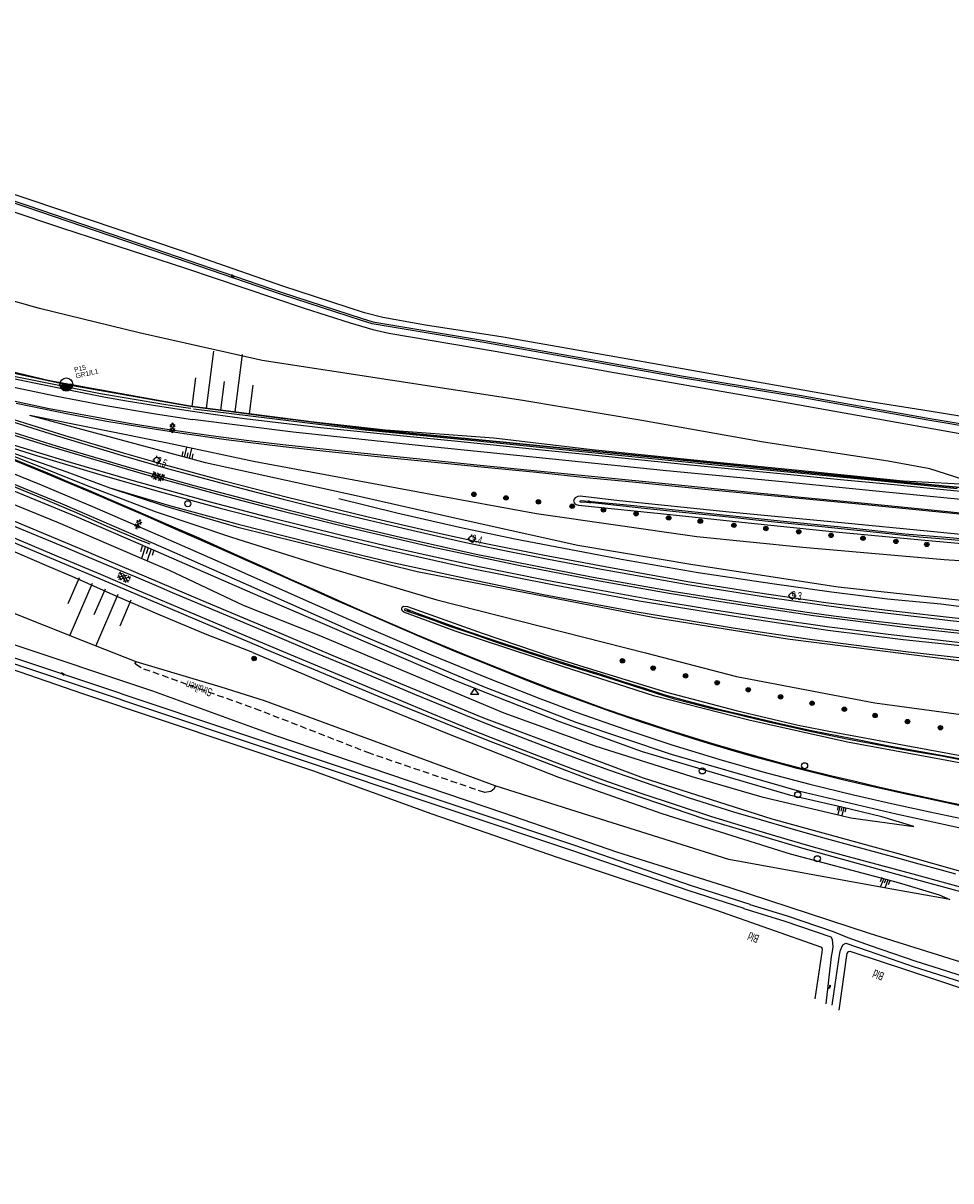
# Model space of a CAD drawing. Header units: metres. Extents: x 74699 to 149952, y 394498 to 789673.
# Tile 4 of 22: x 75256 to 75541, y 394500 to 394855. Entities that reach past the tile are written whole.
import ezdxf

# ---------------------------------------------------------------- set-up
doc = ezdxf.new("R2010")
doc.units = ezdxf.units.M
doc.linetypes.add('Houtwal', pattern=[3, 2, -1])
doc.layers.get('0').update_dxf_attribs({"linetype": 'CONTINUOUS'})
doc.layers.add('# Ov Nieuwe Leiding', color=1, linetype='CONTINUOUS', lineweight=30)
for name, color, linetype in [('4401', 7, 'CONTINUOUS'), ('4411', 7, 'CONTINUOUS'), ('4504', 7, 'CONTINUOUS'), ('4601', 172, 'CONTINUOUS'), ('4602', 7, 'CONTINUOUS'), ('B-AF-HOUT-GD', 74, 'Houtwal'), ('B-AS-HECT-GD', 9, 'CONTINUOUS'), ('B-BB-BORD-GD', 8, 'CONTINUOUS'), ('B-BP-BOOM-GD', 74, 'CONTINUOUS'), ('B-BW-WEGW-GD', 8, 'CONTINUOUS'), ('B-GL-RAIL-GD', 232, 'CONTINUOUS'), ('B-MK-ASSTRP-GD', 121, 'CONTINUOUS'), ('B-MK-STRP-GD', 121, 'CONTINUOUS'), ('B-TE-OND-GD', 8, 'CONTINUOUS'), ('B-TR-SLOO-GD', 142, 'CONTINUOUS'), ('B-TR-TALB-GD', 72, 'CONTINUOUS'), ('B-TR-TALO-GD', 72, 'CONTINUOUS'), ('B-VH-HFDR-GD', 13, 'CONTINUOUS'), ('B-VH-PARW-GD', 13, 'CONTINUOUS'), ('B-VH-WEGN-GD', 13, 'CONTINUOUS'), ('L-AR-BLOCKS-GD', 8, 'CONTINUOUS'), ('L-AR-SYMB-GD', 8, 'CONTINUOUS'), ('n-ov-arma-pr', 1, 'CONTINUOUS'), ('OVL Lichtpunt', 1, 'CONTINUOUS'), ('OVL Lichtpuntinformatie', 1, 'CONTINUOUS')]:
    doc.layers.add(name, color=color, linetype=linetype)
doc.linetypes.add('OV-4x4mm2', pattern='A,8,-1.5,["4x4",Standard,S=1.5,R=0,X=0,Y=-0.75],-5.5', length=15)

# ---------------------------------------------------------------- blocks, each defined once
blk = doc.blocks.new('TALUD', base_point=(74815.635627, 394500.906339))
at = {"layer": '4602'}
for points in [[(74815.135627, 394501.406339, 0), (74815.635627, 394501.406339, 0)], [(74815.135627, 394501.156339, 0), (74816.135627, 394501.156339, 0)], [(74815.135627, 394500.906339, 0), (74815.635627, 394500.906339, 0)], [(74815.135627, 394500.656339, 0), (74816.135627, 394500.656339, 0)], [(74815.135627, 394500.406339, 0), (74815.635627, 394500.406339, 0)]]:
    blk.add_polyline3d(points, dxfattribs=at)
blk = doc.blocks.new('GV6', base_point=(74757.21488, 394499.617761))
at = {"layer": '4411'}
for points in [[(74757.21488, 394499.586511, 0), (74757.37113, 394499.711511, 0)], [(74757.21488, 394499.649011, 0), (74757.37113, 394499.524011, 0)], [(74757.27738, 394499.524011, 0), (74757.52738, 394499.711511, 0)], [(74757.27738, 394499.711511, 0), (74757.52738, 394499.524011, 0)], [(74757.43363, 394499.711511, 0), (74757.58988, 394499.586511, 0)], [(74757.43363, 394499.524011, 0), (74757.58988, 394499.649011, 0)]]:
    blk.add_polyline3d(points, dxfattribs=at)
blk = doc.blocks.new('2401')
blk.add_circle((0, 0), 0.375)
blk = doc.blocks.new('GV4', base_point=(74757.21488, 394499.617761))
at = {"layer": '4401'}
for points in [[(74757.21488, 394499.649011, 0), (74757.30863, 394499.711511, 0)], [(74757.21488, 394499.555261, 0), (74757.46488, 394499.711511, 0)], [(74757.21488, 394499.711511, 0), (74757.52738, 394499.524011, 0)], [(74757.21488, 394499.617761, 0), (74757.37113, 394499.524011, 0)], [(74757.27738, 394499.524011, 0), (74757.58988, 394499.711511, 0)], [(74757.33988, 394499.711511, 0), (74757.58988, 394499.555261, 0)], [(74757.43363, 394499.524011, 0), (74757.58988, 394499.617761, 0)], [(74757.49613, 394499.711511, 0), (74757.58988, 394499.649011, 0)]]:
    blk.add_polyline3d(points, dxfattribs=at)
blk = doc.blocks.new('2202')
for p, q in [((-0.35, 0), (-0.5, 0)), ((0, 0.35), (0, 0.5)), ((0.35, 0), (0.5, 0)), ((0, -0.35), (0, -0.5))]:
    blk.add_line(p, q)
blk.add_circle((0, 0), 0.35)
blk = doc.blocks.new('WATER', base_point=(74757.21488, 394499.617761))
at = {"layer": '4601'}
for points in [[(74756.71488, 394499.767761, 0), (74756.77738, 394499.830261, 0), (74756.90238, 394499.892761, 0), (74757.02738, 394499.892761, 0), (74757.15238, 394499.830261, 0), (74757.21488, 394499.767761, 0), (74757.27738, 394499.705261, 0), (74757.40238, 394499.642761, 0), (74757.52738, 394499.642761, 0), (74757.65238, 394499.705261, 0), (74757.71488, 394499.767761, 0)], [(74756.71488, 394499.467761, 0), (74756.77738, 394499.530261, 0), (74756.90238, 394499.592761, 0), (74757.02738, 394499.592761, 0), (74757.15238, 394499.530261, 0), (74757.21488, 394499.467761, 0), (74757.27738, 394499.405261, 0), (74757.40238, 394499.342761, 0), (74757.52738, 394499.342761, 0), (74757.65238, 394499.405261, 0), (74757.71488, 394499.467761, 0)]]:
    blk.add_polyline3d(points, dxfattribs=at)
blk = doc.blocks.new('2901')
for radius in [0.27, 0.18, 0.09]:
    blk.add_circle((0, 0), radius)
blk = doc.blocks.new('2301')
at = {"flags": 128}
blk.add_lwpolyline([(-0.5, -0.27), (0.5, -0.27), (0, 0.43), (-0.5, -0.27)], dxfattribs=at)
blk = doc.blocks.new('OV_MASTB')
at = {"layer": 'n-ov-arma-pr'}
for p, q in [((0, -1.5), (-0.02, 1.5)), ((0.06, -1.5), (0.05, 1.5)), ((0.13, -1.49), (0.11, 1.5)), ((0.19, -1.49), (0.18, 1.49)), ((0.26, -1.48), (0.24, 1.48)), ((0.32, -1.47), (0.3, 1.47)), ((0.38, -1.45), (0.37, 1.45)), ((0.45, -1.43), (0.43, 1.44)), ((0.51, -1.41), (0.49, 1.42)), ((0.57, -1.39), (0.56, 1.39)), ((0.64, -1.36), (0.62, 1.37)), ((0.7, -1.33), (0.68, 1.34)), ((0.76, -1.29), (0.75, 1.3)), ((0.83, -1.25), (0.81, 1.26)), ((0.89, -1.21), (0.88, 1.22)), ((0.95, -1.16), (0.94, 1.17)), ((1.02, -1.1), (1, 1.12)), ((1.08, -1.04), (1.07, 1.05)), ((1.14, -0.97), (1.13, 0.99)), ((1.2, -0.89), (1.19, 0.91)), ((1.27, -0.8), (1.26, 0.82)), ((1.33, -0.69), (1.32, 0.71)), ((1.39, -0.56), (1.39, 0.57)), ((1.46, -0.36), (1.45, 0.38))]:
    blk.add_line(p, q, dxfattribs=at)
blk.add_circle((0, 0), 1.5, dxfattribs=at)

msp = doc.modelspace()

# ---------------------------------------------------------------- linework, layer by layer
at = {"layer": '# Ov Nieuwe Leiding', "color": 1, "linetype": 'OV-4x4mm2'}
msp.add_lwpolyline([(75095.831103, 394796.056285), (75120.868055, 394788.163731), (75145.11479, 394779.634677), (75169.547602, 394770.926111), (75194.365791, 394763.089234), (75219.127486, 394755.708673), (75230.630111, 394752.54009), (75244.360635, 394749.429759), (75269.607664, 394744.036017), (75308.106567, 394737.2868), (75362.116706, 394730.339125), (75404.562953, 394726.255533), (75524.335699, 394714.3149), (75587.106553, 394708.217876), (75613.232296, 394705.535573)], dxfattribs=at)
at = {"layer": 'B-AF-HOUT-GD'}
for points in [[(75292.375184, 394657.042941), (75290.471188, 394658.335989), (75290.894381, 394658.886587)], [(75329.054019, 394643.911665), (75292.375184, 394657.042941)], [(75401.006884, 394620.860686), (75400.769956, 394619.921541), (75399.710856, 394619.096389), (75397.853053, 394618.783837), (75362.748525, 394630.769214), (75329.054019, 394643.911665)]]:
    msp.add_lwpolyline(points, dxfattribs=at)
at = {"layer": 'B-GL-RAIL-GD'}
for points in [[(75307.63509, 394736.645317), (75305.306784, 394736.994004), (75299.386925, 394737.923091), (75279.947243, 394741.193896), (75253.311789, 394746.521806), (75235.983229, 394750.499299), (75219.017512, 394754.935375), (75214.59075, 394756.149074), (75208.240247, 394758.037424), (75195.704645, 394761.817476), (75183.110556, 394765.857181), (75167.837239, 394770.914262), (75156.562275, 394774.828052), (75145.673624, 394778.723961), (75131.31114, 394783.69089), (75117.285422, 394788.502848), (75102.829433, 394793.029076), (75093.650616, 394795.741344)], [(75109.192017, 394768.074956), (75116.127602, 394765.433988), (75130.946806, 394759.782722), (75143.760315, 394754.898494), (75157.134107, 394749.723321), (75172.073266, 394744.075408), (75190.372637, 394737.23503), (75202.462322, 394732.623121), (75217.261783, 394726.924917), (75234.68571, 394720.187357), (75249.07837, 394714.435509), (75263.793266, 394708.443379), (75272.508955, 394704.721442), (75281.907863, 394700.591585), (75291.62342, 394696.487805), (75295.081607, 394695.091194)], [(75308.471045, 394736.549577), (75360.097981, 394730.254209), (75394.627697, 394726.816511), (75431.75841, 394723.07781), (75471.569843, 394719.127139), (75515.367708, 394714.86578), (75542.754553, 394712.159356)], [(75282.811982, 394712.319588), (75301.112379, 394706.940033), (75322.191562, 394701.150686), (75351.671875, 394693.716639), (75368.608458, 394689.655215), (75395.756122, 394683.750044), (75415.827289, 394679.635053), (75442.815221, 394674.590522), (75474.695051, 394669.232482), (75498.327934, 394665.733702), (75527.886577, 394662.02189), (75564.323795, 394657.94932), (75591.392915, 394656.082321), (75611.160279, 394654.813151), (75621.757289, 394654.260603)], [(75625.368129, 394668.85334), (75609.162995, 394669.589353), (75594.296596, 394670.589301), (75578.317288, 394672.105897), (75555.882856, 394674.30231), (75537.780207, 394676.672826), (75521.435448, 394678.131584), (75504.207116, 394680.293159), (75486.002125, 394682.848377), (75463.361569, 394686.255051), (75439.798717, 394690.316586), (75421.609059, 394693.799526), (75407.103564, 394696.588023), (75390.105509, 394700.198189), (75370.817828, 394704.551152), (75353.036627, 394708.904859)]]:
    msp.add_lwpolyline(points, dxfattribs=at)
at = {"layer": 'B-MK-ASSTRP-GD'}
for points in [[(75623.654296, 394661.927108), (75601.816867, 394663.283317), (75576.148946, 394665.244475), (75549.531306, 394667.751281), (75516.152991, 394671.549457), (75504.897358, 394672.934597), (75497.458416, 394673.989904), (75485.750301, 394675.713944), (75455.385194, 394680.534849), (75431.065449, 394684.821368), (75395.21583, 394691.903298), (75371.977344, 394697.08423), (75353.721158, 394701.426515), (75329.709014, 394707.439025), (75308.694522, 394712.962552), (75289.627744, 394718.28207), (75266.792851, 394725.051207), (75245.304076, 394731.777475)], [(75248.856962, 394729.906394), (75263.546747, 394725.36192), (75293.400577, 394716.508717), (75316.287639, 394710.249271), (75335.482168, 394705.264686), (75356.641977, 394700.02782), (75381.617958, 394694.216823), (75408.724898, 394688.468523), (75433.040109, 394683.822807), (75454.384053, 394680.009935), (75472.258174, 394677.088747), (75498.759605, 394673.124314), (75526.853259, 394669.57995), (75545.515024, 394667.52529), (75569.186648, 394665.21851), (75602.615943, 394662.578417), (75623.498056, 394661.295685)]]:
    msp.add_lwpolyline(points, dxfattribs=at)
at = {"layer": 'B-MK-STRP-GD'}
for points in [[(75106.962345, 394788.807013), (75113.960746, 394786.336681), (75121.622325, 394783.608016), (75130.706239, 394780.364618), (75141.941004, 394776.364238), (75150.454461, 394773.297769), (75161.719682, 394769.249335), (75176.008314, 394764.13376), (75188.359341, 394760.050712), (75200.849527, 394756.449444), (75212.475817, 394753.311956), (75225.150251, 394749.95379), (75236.783866, 394747.000106), (75249.50398, 394744.046313), (75266.027772, 394740.549143), (75280.963166, 394737.703355), (75296.853583, 394735.014803), (75308.198727, 394733.260146)], [(75622.778485, 394658.387632), (75600.001466, 394659.851916), (75575.822142, 394661.719824), (75545.695473, 394664.567662), (75521.612418, 394667.269233), (75503.606275, 394669.521972), (75485.590464, 394672.104282), (75467.589249, 394674.877625), (75449.684407, 394677.893261), (75431.766895, 394681.07971), (75416.9041, 394683.912958), (75396.132177, 394688.090482), (75372.487965, 394693.288085), (75354.782094, 394697.509212), (75331.283082, 394703.342989), (75313.702586, 394707.930416), (75290.324622, 394714.349645), (75270.065663, 394720.336099), (75252.673956, 394725.59504), (75238.318293, 394729.978781), (75221.061775, 394735.538076), (75215.137028, 394737.539865)], [(75619.209219, 394696.880795), (75606.721676, 394698.293097), (75588.283239, 394700.127764), (75564.021468, 394702.571265), (75549.868989, 394703.973952), (75532.722637, 394705.642983), (75513.360894, 394707.573559), (75495.98541, 394709.281803), (75471.298514, 394711.729504), (75447.173752, 394714.122454), (75416.099858, 394717.227463), (75395.437917, 394719.302564), (75376.924648, 394721.199206), (75355.87216, 394723.388599), (75336.843065, 394725.452756), (75325.435149, 394726.803558), (75313.816582, 394728.332418), (75300.9948, 394730.170289), (75288.718453, 394732.079701), (75276.057007, 394734.379825), (75264.221021, 394736.629072), (75252.293516, 394739.143583)], [(75245.781561, 394734.928849), (75257.266732, 394731.258286), (75266.287442, 394728.425221), (75286.281075, 394722.340056), (75300.831247, 394718.135996), (75309.555443, 394715.775005), (75321.006941, 394712.69885), (75335.992825, 394708.839289), (75350.625501, 394705.180717), (75362.412884, 394702.359089), (75372.81267, 394699.909456), (75383.438707, 394697.467173), (75392.046608, 394695.574166), (75402.901651, 394693.324823), (75415.755378, 394690.735601), (75433.651224, 394687.338395), (75460.725952, 394682.567028), (75484.597127, 394678.793393), (75508.480786, 394675.431167), (75541.647589, 394671.527751), (75571.790284, 394668.583461), (75602.046166, 394666.180255), (75624.367674, 394664.810131)], [(75640.193581, 394692.522631), (75639.335684, 394692.629894), (75638.229273, 394692.923075), (75637.072943, 394693.506828), (75636.117406, 394694.134167), (75633.080549, 394696.062004), (75630.689285, 394697.238451), (75629.344828, 394697.866907), (75627.096988, 394698.803073), (75624.837599, 394699.548503), (75623.020775, 394700.098356), (75620.807208, 394700.609839), (75617.895148, 394701.102322), (75609.717763, 394702.116719), (75588.124863, 394704.338109), (75553.37312, 394707.798904), (75519.860036, 394711.119255), (75489.230699, 394714.13078), (75453.626237, 394717.580771), (75417.596347, 394721.244594), (75376.522786, 394725.444859), (75339.019171, 394729.373923), (75308.198727, 394733.260146)], [(75244.73663, 394720.142573), (75261.698933, 394713.246516), (75278.245767, 394706.281179), (75298.226821, 394697.616543), (75317.60084, 394689.056785), (75336.551478, 394680.61801), (75346.514003, 394676.22578), (75362.995543, 394668.940574), (75381.362774, 394661.094707), (75398.925589, 394653.909544), (75414.73873, 394647.680957), (75425.915127, 394643.461798), (75441.079054, 394638.12113), (75455.207969, 394633.495133), (75469.653404, 394629.026648), (75483.13177, 394625.193506), (75497.626376, 394621.386411), (75510.970095, 394618.127343), (75523.592112, 394615.241866), (75534.422583, 394612.905078), (75549.999015, 394609.592806)], [(75545.982122, 394614.237338), (75539.505277, 394615.598651), (75533.880693, 394616.823608), (75526.680512, 394618.388479), (75520.320522, 394619.806845), (75514.281743, 394621.186248), (75507.635657, 394622.739033), (75500.620089, 394624.471499), (75493.710677, 394626.214934), (75487.07634, 394627.989564), (75480.424229, 394629.809248), (75473.393856, 394631.784749), (75466.480015, 394633.889676), (75460.902795, 394635.598793), (75453.511723, 394637.959156), (75445.930013, 394640.418823), (75436.41448, 394643.683639), (75427.899054, 394646.709777), (75419.441237, 394649.858527), (75409.19004, 394653.831622), (75399.861257, 394657.545873), (75389.633655, 394661.662429), (75378.509954, 394666.363527), (75369.530296, 394670.229578), (75361.33127, 394673.817753), (75352.086027, 394677.862248), (75343.48414, 394681.688428), (75334.963656, 394685.480581), (75326.335551, 394689.300755), (75317.846543, 394693.053165), (75310.202375, 394696.451653), (75302.488367, 394699.865732), (75294.421857, 394703.381308), (75285.860905, 394707.101294), (75277.811771, 394710.556314), (75270.691261, 394713.601504), (75264.392469, 394716.259387), (75257.246098, 394719.174511), (75250.731003, 394721.802862)], [(75542.357064, 394593.702575), (75537.938125, 394594.928568), (75531.149528, 394596.850073), (75525.287411, 394598.431086), (75519.243873, 394600.069469), (75510.544575, 394602.422362), (75500.427432, 394605.204781), (75491.518027, 394607.781565), (75482.495374, 394610.416835), (75474.316127, 394612.808471), (75460.373855, 394617.205059), (75447.129331, 394621.733895), (75436.248875, 394625.599628), (75426.9092, 394628.945684), (75420.094899, 394631.483724), (75410.426281, 394635.206407), (75402.284659, 394638.403451), (75393.286592, 394641.98271), (75385.373703, 394645.205086), (75376.381225, 394648.900202), (75366.449974, 394653.071782), (75355.68761, 394657.560756), (75344.828761, 394662.090709), (75333.48488, 394666.865787), (75322.822726, 394671.364075), (75312.06148, 394675.899616), (75307.612739, 394677.748477), (75301.99053, 394680.148309), (75297.793246, 394681.931978), (75290.835149, 394684.898799), (75287.129602, 394686.460814), (75280.738867, 394689.11322), (75275.401271, 394691.388628), (75269.414729, 394693.908786), (75262.246153, 394696.90094), (75253.531582, 394700.497707)], [(75251.471496, 394697.763344), (75265.728555, 394691.795802), (75279.897324, 394685.785418), (75291.039667, 394681.072554), (75300.263486, 394677.135294), (75312.425069, 394671.977257), (75326.469413, 394666.055163), (75339.180849, 394660.771957), (75350.220746, 394656.1634), (75361.223019, 394651.566764), (75370.849169, 394647.576978), (75381.630532, 394643.093219), (75393.590949, 394638.193717), (75402.7194, 394634.586519), (75414.294249, 394630.050233), (75424.761198, 394626.127129), (75435.796998, 394622.070661), (75445.454813, 394618.731683), (75456.876553, 394614.881968), (75467.387087, 394611.475563), (75476.819522, 394608.543759), (75487.069286, 394605.514353), (75496.459997, 394602.786323), (75503.712765, 394600.711709), (75509.334601, 394599.170556), (75519.225992, 394596.494308), (75530.337415, 394593.493959), (75539.234526, 394591.043463), (75543.703012, 394589.850997)]]:
    msp.add_lwpolyline(points, dxfattribs=at)
at = {"layer": 'B-TR-SLOO-GD'}
for points in [[(75646.391655, 394716.116055), (75604.212157, 394723.967036), (75592.129923, 394726.088589), (75560.683257, 394731.544649), (75532.243646, 394736.118188), (75512.869529, 394739.202356), (75478.038064, 394745.344987), (75446.461386, 394751.009291), (75403.478242, 394758.582061), (75379.614032, 394762.288353), (75366.594515, 394764.589837), (75360.92425, 394766.03674), (75335.932023, 394774.179852), (75305.414445, 394784.840515), (75275.637827, 394794.913328), (75222.761801, 394812.701216), (75187.257922, 394824.938422), (75152.718893, 394836.611619), (75108.795858, 394851.279205), (75098.068822, 394854.958195)], [(75096.259196, 394850.777287), (75125.399477, 394840.430787), (75179.545454, 394822.281545), (75217.20106, 394809.138349), (75268.316886, 394792.02958), (75305.982551, 394779.716751), (75342.446811, 394767.514935), (75356.520212, 394762.974179), (75363.530464, 394760.889879), (75368.411339, 394759.776389), (75401.061273, 394754.290154), (75437.589235, 394747.762328), (75490.940607, 394738.400301), (75563.100598, 394725.54805), (75601.937495, 394718.994891), (75625.161699, 394715.208879), (75645.312979, 394711.143038)], [(75645.809186, 394713.430699), (75620.151929, 394717.895186), (75595.389924, 394722.25005), (75566.153101, 394727.662152), (75533.775113, 394733.114114), (75494.284055, 394740.110954), (75458.754099, 394745.957052), (75425.762928, 394751.88995), (75395.836181, 394757.207057), (75363.321102, 394762.695899), (75360.004849, 394763.677886), (75335.496909, 394771.651125), (75295.768178, 394785.318842), (75257.108978, 394798.503017), (75214.306137, 394812.93889), (75181.646145, 394823.972827), (75153.177104, 394833.86012), (75119.763112, 394845.18612), (75097.294293, 394853.168745)], [(75097.553014, 394853.766487), (75119.976199, 394845.800048), (75153.387955, 394834.474793), (75181.856624, 394824.587872), (75214.514009, 394813.55468), (75257.317594, 394799.118435), (75295.978657, 394785.933888), (75335.70329, 394772.267288), (75360.197819, 394764.298892), (75363.467879, 394763.330316), (75395.946822, 394757.847434), (75425.877295, 394752.529955), (75458.864368, 394746.59743), (75494.393579, 394740.751704), (75533.885754, 394733.754492), (75566.265977, 394728.302157), (75595.505408, 394722.889682), (75620.26406, 394718.535191), (75645.947076, 394714.066417)], [(74975.776544, 394663.172906), (74998.98175, 394726.843705), (75006.908423, 394745.768925), (75007.783866, 394746.714404), (75010.165444, 394747.957161), (75012.118241, 394748.042097), (75015.355891, 394747.762701), (75020.546711, 394746.450281), (75046.502298, 394737.863114), (75052.33783, 394735.932565), (75053.090847, 394735.683447), (75070.541597, 394729.026353), (75110.842532, 394712.012952), (75146.024546, 394700.415751), (75177.138916, 394690.222612), (75215.94601, 394677.516764), (75250.869489, 394665.073549), (75295.940659, 394650.020024), (75327.414147, 394638.605734), (75333.586208, 394636.268115)], [(75345.104805, 394625.440558), (75274.507201, 394649.072682), (75196.918717, 394675.916752), (75164.680055, 394687.12019), (75114.236272, 394704.173451), (75084.867946, 394714.415392), (75049.181059, 394726.890978), (75043.346605, 394728.930613), (75014.291948, 394738.869688), (75013.743958, 394738.829455), (75013.057644, 394738.576421), (74988.185486, 394670.82726), (74981.056026, 394651.237449)], [(75575.876481, 394694.845697), (75534.567855, 394698.927498), (75507.344178, 394701.55569), (75472.838677, 394704.891687), (75439.189992, 394708.310014), (75427.096955, 394709.733447), (75426.448754, 394709.689861), (75425.610564, 394709.28902), (75425.281993, 394708.879238), (75425.105414, 394708.233273), (75425.461925, 394707.569799), (75425.900764, 394707.223347), (75426.557533, 394707.038945), (75454.759098, 394704.112729), (75478.697441, 394701.633548), (75504.488743, 394698.950967), (75532.828889, 394696.235975), (75569.413848, 394693.026638)], [(75548.301137, 394696.289247), (75539.315365, 394697.110673), (75526.74698, 394698.139226), (75510.138891, 394699.998518), (75488.440938, 394702.054506), (75466.18121, 394704.454338), (75442.560635, 394706.901854), (75428.457058, 394708.281329), (75427.443407, 394708.299955), (75427.061564, 394708.230292), (75427.029527, 394708.07085), (75427.143148, 394708.03695), (75430.889673, 394707.805609), (75435.640535, 394707.302323), (75445.815793, 394706.239497), (75457.531831, 394704.965821), (75470.787904, 394703.621363), (75485.729299, 394701.956904), (75501.252583, 394700.46716), (75518.069289, 394698.752409), (75531.147293, 394697.339034), (75539.974741, 394696.571251), (75549.987204, 394695.628753)], [(75504.787139, 394571.468925), (75504.638127, 394572.5921), (75504.562876, 394573.714157), (75504.119939, 394574.435001), (75490.055106, 394579.218274), (75477.457292, 394583.129829), (75477.456174, 394583.179375), (75460.573531, 394588.607123), (75424.834213, 394600.905424), (75386.907778, 394613.604939), (75286.832697, 394647.075182), (75286.123401, 394647.346383), (75284.841156, 394647.803476), (75247.993193, 394660.096934), (75201.245642, 394676.308652), (75175.132102, 394684.503546), (75154.880679, 394692.017457), (75134.054071, 394698.701745)], [(75572.783373, 394622.363841), (75537.988044, 394628.981447), (75509.134553, 394634.238949), (75478.837512, 394640.973156), (75450.04139, 394648.417031), (75421.691186, 394657.443782), (75388.802088, 394668.313807), (75373.007975, 394674.186355), (75372.557587, 394674.503377), (75372.490904, 394674.696347), (75372.397027, 394674.939608), (75372.429437, 394675.328901), (75372.505433, 394675.676098), (75372.934214, 394675.982689), (75374.163187, 394675.943946), (75397.04541, 394667.727819), (75418.434537, 394660.48958), (75428.206719, 394657.361453), (75453.584886, 394649.576342), (75475.025422, 394644.024169), (75493.995718, 394639.490118), (75505.584724, 394637.275806), (75552.598632, 394628.524726)], [(75548.944868, 394628.162255), (75536.27888, 394630.517011), (75521.856792, 394633.080384), (75510.712958, 394635.24962), (75498.103223, 394637.703842), (75487.991295, 394640.013521), (75476.347528, 394642.721062), (75473.17358, 394643.446004), (75468.928612, 394644.477537), (75459.504, 394646.933248), (75453.197084, 394648.65992), (75446.98777, 394650.763219), (75440.341107, 394652.767425), (75433.545805, 394654.987698), (75426.083676, 394657.268694), (75411.248825, 394661.972245), (75399.486966, 394665.903172), (75392.592198, 394668.239301), (75386.522583, 394670.360481), (75376.877806, 394673.858529), (75373.583905, 394675.157538), (75373.217336, 394675.099796), (75373.19871, 394674.904963), (75373.265765, 394674.749991), (75380.457065, 394672.330415), (75387.009478, 394669.857195), (75393.830112, 394667.588493), (75400.839991, 394665.209522), (75409.795961, 394662.222212), (75416.641555, 394659.969157), (75424.156956, 394657.586833), (75431.969634, 394655.23543), (75439.721591, 394652.745074), (75447.242952, 394650.378769), (75452.982134, 394648.43752), (75455.615542, 394647.689482), (75461.261592, 394646.2206), (75467.496238, 394644.626176), (75473.501033, 394643.227329), (75478.083885, 394642.14774), (75484.897069, 394640.506005), (75492.636732, 394638.717493), (75496.20258, 394637.970945), (75503.54997, 394636.425322), (75509.473927, 394635.227641), (75516.093395, 394633.987864), (75524.220116, 394632.429948), (75530.583657, 394631.322047), (75538.056589, 394630.059918), (75547.292329, 394628.271406)], [(75248.572848, 394661.800882), (75285.42789, 394649.504816), (75286.747015, 394649.035057), (75287.439919, 394648.769816), (75387.478865, 394615.311867), (75425.413123, 394602.610117), (75461.14201, 394590.315169), (75479.220099, 394584.502971), (75479.220844, 394584.466835), (75490.612037, 394580.930045), (75504.752866, 394576.121068), (75509.261958, 394574.26401), (75516.066945, 394571.879824), (75530.153013, 394566.995969), (75537.257142, 394564.783892), (75545.906148, 394562.03798)], [(75333.586208, 394636.268115), (75403.632469, 394612.586444), (75438.277668, 394600.634595), (75472.732506, 394589.765688), (75515.752158, 394575.635662), (75545.459486, 394566.349259), (75560.082368, 394561.65353), (75569.838158, 394558.243027), (75571.666903, 394556.429928), (75572.462253, 394555.188661), (75573.452807, 394553.008994), (75573.645777, 394550.837522), (75573.574624, 394547.969794), (75572.48684, 394529.605603), (75572.083018, 394524.213617), (75571.568183, 394515.702819), (75571.727998, 394510.923644), (75572.622813, 394507.904669), (75576.951973, 394500.906339)], [(75499.245397, 394555.453529), (75501.388557, 394569.79478), (75501.484669, 394570.586031), (75501.231349, 394571.225664), (75468.755386, 394582.69695), (75420.151896, 394598.915374), (75381.727389, 394612.189328), (75345.104805, 394625.440558)], [(75502.617157, 394553.957825), (75504.264108, 394568.476027), (75504.533819, 394570.022022), (75504.787139, 394571.468925)], [(75506.794325, 394569.473659), (75506.957866, 394570.421001), (75507.705904, 394572.067579), (75508.621208, 394572.581297), (75515.474624, 394570.180347), (75529.590494, 394565.286061), (75536.716975, 394563.066905), (75545.386843, 394560.314288), (75550.293423, 394558.915069), (75555.800147, 394557.318782), (75557.048492, 394556.877335), (75566.46528, 394553.814029), (75568.396098, 394552.863335), (75569.059945, 394552.25127), (75569.836296, 394551.150074), (75570.515416, 394549.631646), (75570.355601, 394545.276409), (75569.516666, 394526.097124), (75569.236896, 394521.582072), (75568.564481, 394511.232098)], [(75504.487998, 394553.584179), (75506.583101, 394568.251019), (75506.794325, 394569.473659)], [(75572.414569, 394499.617761), (75568.672515, 394505.479878), (75568.078331, 394507.208412), (75567.713998, 394509.096017), (75567.593298, 394511.312937), (75568.884484, 394535.390978), (75569.755084, 394549.472948), (75569.555781, 394549.710622), (75568.878523, 394550.208321), (75567.924477, 394550.793936), (75527.327008, 394564.321956), (75510.842226, 394569.738155), (75509.97237, 394569.994455), (75509.407244, 394569.865187), (75509.114436, 394569.710215), (75508.944935, 394569.44721), (75508.800022, 394568.804225), (75506.453834, 394551.993107)]]:
    msp.add_lwpolyline(points, dxfattribs=at)
at = {"layer": 'B-TR-TALB-GD'}
for points in [[(75093.887, 394796.572), (75094.550348, 394797.029665), (75095.302856, 394797.212577), (75096.671155, 394797.075859), (75100.627041, 394795.528745), (75125.792867, 394787.068239), (75162.131957, 394774.182087), (75193.768984, 394763.837701), (75226.976338, 394754.130019), (75264.268986, 394745.268246), (75307.299069, 394737.458548), (75316.895791, 394736.188146), (75335.420541, 394733.735865), (75367.336593, 394730.096256), (75400.593749, 394727.653956), (75430.828205, 394724.130204), (75466.967619, 394720.438814), (75493.053592, 394717.876932), (75526.26381, 394714.440351), (75549.664966, 394713.228514)], [(75326.679892, 394661.801999), (75312.18453, 394667.442655), (75298.239326, 394673.292064), (75284.796035, 394679.039286), (75272.200004, 394684.719084), (75263.424398, 394688.360375), (75250.707231, 394693.924977), (75234.808507, 394700.6958), (75220.062699, 394706.936234), (75205.506167, 394713.282475), (75182.293086, 394723.737248), (75168.605035, 394730.118116), (75148.516424, 394739.594102), (75134.161862, 394746.351227), (75120.117548, 394753.03145), (75107.819437, 394758.546762), (75102.010271, 394761.157312), (75095.963952, 394763.874435), (75089.17029, 394766.810451), (75084.683171, 394768.810591), (75084.354601, 394769.547453), (75084.413833, 394770.312255), (75084.697327, 394771.212286)], [(75529.448561, 394608.420452), (75519.719593, 394611.393234), (75507.433601, 394614.263593), (75491.799287, 394617.916217), (75472.186378, 394623.62746), (75446.25426, 394631.277343), (75420.90813, 394640.511593), (75389.179832, 394653.006589), (75328.983611, 394678.869417), (75294.543866, 394693.877425), (75272.591657, 394703.443667), (75234.914071, 394718.864134), (75205.945096, 394730.212858), (75179.077185, 394740.740156), (75139.685592, 394755.627906), (75130.901929, 394759.084164), (75118.544942, 394763.946479)], [(75619.79609, 394671.647951), (75615.851081, 394671.813345), (75611.407894, 394672.017067), (75590.493403, 394672.976008), (75547.85075, 394677.346518), (75506.24112, 394681.876099), (75461.709372, 394688.687792), (75426.356739, 394694.581201), (75389.970712, 394702.710157), (75358.408934, 394709.89587), (75312.1602, 394720.028287), (75306.485698, 394721.555313), (75258.279092, 394734.527862)], [(75617.202246, 394653.304018), (75616.88833, 394651.612652), (75616.549752, 394651.247771), (75616.009865, 394650.909085), (75615.611218, 394650.878939), (75608.7377, 394651.78341), (75597.446285, 394653.269222), (75556.272514, 394657.591676), (75490.736461, 394665.832391), (75449.902809, 394672.43286), (75377.063698, 394686.595669), (75322.532899, 394700.090906), (75300.03289, 394706.602341), (75282.955042, 394712.217098), (75269.696734, 394717.127403), (75236.043951, 394728.915339)], [(75326.679892, 394661.801999), (75355.725608, 394649.442976), (75386.94205, 394636.689445), (75420.491642, 394623.503035), (75452.198706, 394612.333497), (75491.508714, 394599.989375), (75520.894696, 394592.204636), (75524.725265, 394591.189867), (75537.227339, 394587.359523), (75540.551416, 394585.93758)]]:
    msp.add_lwpolyline(points, dxfattribs=at)
at = {"layer": 'B-TR-TALO-GD'}
for points in [[(75316.950924, 394651.136866), (75290.894381, 394658.886587), (75274.470738, 394665.387067), (75251.369423, 394674.530571), (75244.948885, 394677.379673), (75224.444142, 394686.065188), (75200.329221, 394695.524445), (75188.243261, 394698.701), (75156.618899, 394709.844833), (75125.465042, 394722.692242), (75091.977011, 394736.857685), (75067.912287, 394747.805541), (75065.947941, 394750.259763), (75064.733496, 394752.716964), (75063.905364, 394755.238613), (75063.397235, 394757.818377), (75062.812364, 394761.171511), (75062.501472, 394765.043139), (75068.991346, 394785.241132)], [(75549.664966, 394713.228514), (75541.742419, 394715.848367), (75534.454064, 394718.144163), (75521.667919, 394720.512202), (75483.405835, 394726.3583), (75446.06576, 394733.038118), (75409.512467, 394739.100656), (75329.524151, 394751.416838), (75319.093097, 394753.766593), (75291.766099, 394759.922421), (75261.212385, 394767.339101), (75226.420409, 394777.224532)], [(75118.544942, 394763.946479), (75170.415885, 394741.443863), (75220.812357, 394720.464518), (75266.970194, 394701.666331), (75293.380693, 394690.306864), (75301.001838, 394687.02892), (75323.697797, 394676.278105), (75346.976019, 394667.121341), (75379.78614, 394653.338885), (75403.686113, 394643.223604), (75431.667141, 394633.132538), (75461.428858, 394623.729905), (75482.881314, 394617.488554), (75506.812625, 394611.877898), (75510.189182, 394611.08627), (75529.448561, 394608.420452)], [(75579.549617, 394687.594792), (75538.765139, 394690.248689), (75495.40723, 394694.033584), (75462.875015, 394697.300663), (75413.729123, 394704.354128), (75381.268061, 394710.323906), (75326.935447, 394720.435834), (75307.243335, 394724.634459), (75300.47918, 394726.076668), (75258.279092, 394734.527862)], [(75236.043951, 394728.915339), (75276.841096, 394712.634331), (75296.707324, 394705.034738), (75320.111088, 394697.193747), (75348.687417, 394688.171467), (75368.019438, 394682.50083), (75383.105747, 394677.998817), (75447.18074, 394661.672359), (75475.092477, 394654.449021), (75517.523161, 394646.317458), (75551.551081, 394641.721195)], [(75540.551416, 394585.93758), (75519.924376, 394589.683329), (75472.683705, 394598.261958), (75426.232687, 394612.850195), (75401.006884, 394620.860686), (75363.928697, 394634.546658), (75330.249838, 394646.947404), (75316.950924, 394651.136866)]]:
    msp.add_lwpolyline(points, dxfattribs=at)
at = {"layer": 'B-VH-HFDR-GD'}
for points in [[(75214.725732, 394736.198442), (75214.983137, 394736.932676), (75226.281174, 394733.219101), (75240.648306, 394728.42758), (75260.317003, 394722.230889), (75279.71299, 394716.396574), (75297.934132, 394711.17506), (75316.621695, 394706.11527), (75342.676448, 394699.472207), (75368.08092, 394693.322637), (75391.31481, 394688.04778), (75420.121561, 394682.323485), (75445.172767, 394677.682001), (75475.055445, 394672.806652), (75503.120417, 394668.601395), (75526.233277, 394665.793882), (75556.600674, 394662.591416), (75592.116087, 394659.506516), (75612.483586, 394658.067943), (75622.532016, 394657.391558)], [(75624.653243, 394665.964223), (75619.652789, 394666.186142), (75604.330368, 394667.024615), (75603.370079, 394666.911231), (75587.705699, 394668.00576), (75565.653351, 394669.872382), (75545.710051, 394671.870107), (75520.514545, 394674.792294), (75502.537116, 394677.048), (75480.829327, 394680.198399), (75460.202421, 394683.52012), (75436.418701, 394687.773487), (75415.6792, 394691.682444), (75398.15323, 394695.170564), (75381.496374, 394698.809413), (75361.649237, 394703.419784), (75336.938268, 394709.469454), (75317.855693, 394714.423711), (75299.834206, 394719.29434), (75286.948866, 394722.985617), (75269.07074, 394728.300171), (75253.482509, 394733.197565)]]:
    msp.add_lwpolyline(points, dxfattribs=at)
at = {"layer": 'B-VH-PARW-GD'}
for points in [[(75081.467873, 394779.398984), (75108.779466, 394767.164013), (75129.898137, 394757.495767), (75154.088682, 394746.405205), (75187.608844, 394730.845785), (75236.528612, 394709.12995), (75273.55986, 394693.742266), (75310.406334, 394678.097909), (75332.084171, 394668.906501)], [(75329.846761, 394663.09691), (75281.196332, 394683.776369), (75238.996989, 394701.525515), (75196.807331, 394720.150476), (75160.79197, 394736.510461), (75128.965324, 394751.111364), (75099.13469, 394764.929583), (75085.227809, 394772.245309)], [(75547.491632, 394593.495821), (75523.696712, 394600.28181), (75486.053026, 394610.663077), (75446.513168, 394623.243382), (75397.527835, 394641.671276), (75351.334981, 394660.794681), (75332.084171, 394668.906501)], [(75329.846761, 394663.09691), (75366.186968, 394647.995329), (75398.380182, 394635.008967), (75432.52582, 394621.932452), (75464.98353, 394610.804638), (75495.054445, 394601.830041), (75526.155032, 394593.263736), (75546.450413, 394587.665742)]]:
    msp.add_lwpolyline(points, dxfattribs=at)
at = {"layer": 'B-VH-WEGN-GD'}
for points in [[(75558.599067, 394709.792682), (75535.40633, 394712.04327), (75523.500192, 394713.207614), (75506.980895, 394714.804533), (75489.647025, 394716.500438), (75476.747004, 394717.746378), (75459.953213, 394719.38199), (75434.883995, 394721.935754), (75415.400099, 394723.931786), (75389.608424, 394726.575632), (75372.870696, 394728.214682), (75347.459839, 394730.790536), (75324.131814, 394733.559661), (75315.202942, 394734.749571), (75308.197845, 394735.752938), (75298.786374, 394737.16884), (75287.967854, 394738.882548), (75280.921063, 394740.164793), (75271.710299, 394741.952789), (75260.103279, 394744.308623), (75251.731035, 394746.080196)], [(75254.052594, 394738.338292), (75269.973078, 394735.004107), (75281.249352, 394732.929473), (75293.123062, 394730.919656), (75304.250304, 394729.183464), (75318.488537, 394727.162863), (75336.000773, 394725.009048), (75349.085765, 394723.60343), (75364.015175, 394722.038539), (75383.48694, 394720.07995), (75396.723078, 394718.787238), (75413.672569, 394717.177537), (75428.938627, 394715.533973), (75443.147247, 394714.148253), (75465.372747, 394711.895127), (75486.711008, 394709.828856), (75511.585451, 394707.4866), (75535.215217, 394705.160838), (75555.920414, 394703.146457)], [(75552.242122, 394606.070539), (75524.112082, 394612.190446), (75494.56159, 394619.106075), (75455.146155, 394630.434683), (75425.927214, 394640.302231), (75397.790841, 394651.107063), (75358.15934, 394667.823186), (75325.481093, 394682.309723), (75299.277029, 394693.89016), (75268.231577, 394707.361555), (75232.871122, 394721.713236)], [(75547.181355, 394614.281902), (75540.144874, 394615.793722), (75534.481198, 394617.024847), (75526.933538, 394618.61484), (75519.063597, 394620.398662), (75511.036167, 394622.252917), (75504.375412, 394623.817267), (75497.231745, 394625.609761), (75489.112616, 394627.718248), (75483.176138, 394629.322951), (75474.512057, 394631.765465), (75466.753052, 394634.013748), (75458.926925, 394636.486129), (75453.909291, 394638.071118), (75447.783051, 394640.077334), (75441.19752, 394642.273592), (75434.934389, 394644.443192), (75426.562424, 394647.438482), (75418.587425, 394650.442557), (75410.925097, 394653.427982), (75402.739382, 394656.648119), (75395.316039, 394659.610824), (75387.286789, 394662.901869), (75377.239839, 394667.149417), (75368.927706, 394670.711012), (75360.668869, 394674.274529), (75352.885722, 394677.751428), (75345.573892, 394680.98937), (75338.510075, 394684.128358), (75331.390502, 394687.351239), (75323.820933, 394690.783465), (75317.013379, 394693.846496), (75310.243013, 394696.849786), (75303.819617, 394699.631254), (75297.130607, 394702.547379), (75289.90076, 394705.65209), (75282.701987, 394708.790776), (75276.344231, 394711.504772), (75269.965113, 394714.220442), (75263.787978, 394716.82572), (75256.758869, 394719.742439), (75250.021464, 394722.438894)]]:
    msp.add_lwpolyline(points, dxfattribs=at)

# ---------------------------------------------------------------- block references
at = {"layer": 'B-AS-HECT-GD', "xscale": 2.5, "yscale": 2.5, "zscale": 2.5}
for p in [(75297.23408, 394720.865732), (75393.910951, 394696.709087), (75492.137171, 394679.201713)]:
    msp.add_blockref('2202', p, dxfattribs=at)
at = {"layer": 'B-BB-BORD-GD', "xscale": 2.5, "yscale": 2.5, "zscale": 2.5}
for p in [(75306.736923, 394707.453197), (75495.964161, 394627.011886), (75464.598335, 394625.440558), (75493.871293, 394618.116638), (75499.874226, 394598.48473)]:
    msp.add_blockref('2401', p, dxfattribs=at)
at = {"layer": 'B-BP-BOOM-GD', "xscale": 2.5, "yscale": 2.5, "zscale": 2.5}
for p in [(75394.514076, 394710.328003), (75404.35294, 394709.230905), (75414.289034, 394708.047008), (75424.66285, 394706.677964), (75434.246159, 394705.584964), (75444.263837, 394704.401067), (75454.272947, 394703.099078), (75463.985152, 394702.112993), (75474.298991, 394700.847885), (75484.102837, 394699.836841), (75494.179002, 394698.858952), (75504.093862, 394697.755894), (75513.895846, 394696.84506), (75524.014107, 394695.874995), (75533.481933, 394694.973847), (75327.049068, 394659.955), (75440.075121, 394659.240862), (75449.510164, 394657.009041), (75459.471963, 394654.615914), (75469.145051, 394652.50889), (75478.68403, 394650.369083), (75488.623849, 394648.173025), (75498.270116, 394646.204954), (75508.174918, 394644.369131), (75517.595059, 394642.466998), (75527.556113, 394640.577158), (75537.662081, 394638.707062)]:
    msp.add_blockref('2901', p, dxfattribs=at)
at = {"layer": 'B-BW-WEGW-GD', "xscale": 2.5, "yscale": 2.5, "zscale": 2.5}
msp.add_blockref('2301', (75394.742305, 394649.638612), dxfattribs=at)
at = {"layer": 'L-AR-BLOCKS-GD', "yscale": 0.8}
for p, rotation in [((75320.504851, 394777.360877), 340.8827), ((75429.976977, 394708.054086), 352.889327), ((75374.416879, 394674.583098), 339.980678), ((75268.310181, 394655.286094), 340.833656), ((75503.684826, 394559.163174), 82.420644)]:
    msp.add_blockref('WATER', p, dxfattribs=dict(at, rotation=rotation))
at = {"layer": 'L-AR-BLOCKS-GD'}
for p, xscale, yscale, zscale, rotation in [((75317.994444, 394744.97737), 17.715246, 17.715246, 17.715246, 82.87498100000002), ((75306.864516, 394723.094886), 3.170986, 3.170986, 3.170986, 76.17671), ((75293.96228, 394692.092145), 3.755246, 3.755246, 3.755246, 251.956072), ((75277.900313, 394673.32141), 17.287659, 17.287659, 17.287659, 246.623859), ((75507.123113, 394613.070746), 2.465188, 2.465188, 2.465188, 255.410126), ((75520.409536, 394590.943983), 2.701575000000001, 2.701575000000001, 2.701575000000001, 248.950878)]:
    msp.add_blockref('TALUD', p, dxfattribs=dict(at, xscale=xscale, yscale=yscale, zscale=zscale, rotation=rotation))
at = {"layer": 'L-AR-SYMB-GD'}
for name, p, xscale, yscale, zscale, rotation in [('GV6', (75301.942847, 394732.25916), 7.999999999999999, 7.999999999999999, 7.999999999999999, 271.067829), ('GV4', (75295.778981, 394716.27692), 10, 11.5, 10, 344.171272), ('GV6', (75292.115158, 394702.48813), 8, 8, 8, 244.58024), ('GV4', (75285.34109, 394685.573077), 10, 11.5, 10, 335.450502)]:
    msp.add_blockref(name, p, dxfattribs=dict(at, xscale=xscale, yscale=yscale, zscale=zscale, rotation=rotation))
at = {"layer": 'OVL Lichtpunt', "xscale": 1.32091475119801, "yscale": 1.32091475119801, "zscale": 1.32091475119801, "rotation": 274.5000000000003}
msp.add_blockref('OV_MASTB', (75269.455352, 394744.068556), dxfattribs=at)

# ---------------------------------------------------------------- texts
at = {"layer": '4504', "width": 0.68}
for s, rotation, p in [('9.5', 336.19273, (75296.768791, 394719.752988)), ('9.4', 344.561296, (75393.595046, 394695.701396)), ('9.3', 351.546503, (75491.767994, 394678.254744))]:
    msp.add_text(s, height=2.5, rotation=rotation, dxfattribs=at).set_placement(p)
at = {"layer": 'B-TE-OND-GD', "width": 0.68}
for s, rotation, p in [('Struiken', 160.951523, (75314.510114, 394650.526291)), ('Bld', 157.330771, (75482.256956, 394574.84143)), ('Bld', 157.330771, (75520.616642, 394563.337734))]:
    msp.add_text(s, height=2.5, rotation=rotation, dxfattribs=at).set_placement(p)
at = {"layer": 'OVL Lichtpuntinformatie', "linetype": 'Continuous', "ltscale": 10}
for s, p in [('P15', (75272.044662, 394747.81659)), ('GR1/L1', (75272.465796, 394745.847387, -54.405098))]:
    msp.add_text(s, height=1.5, rotation=13.46537521, dxfattribs=at).set_placement(p)

doc.saveas('drawing.dxf')
